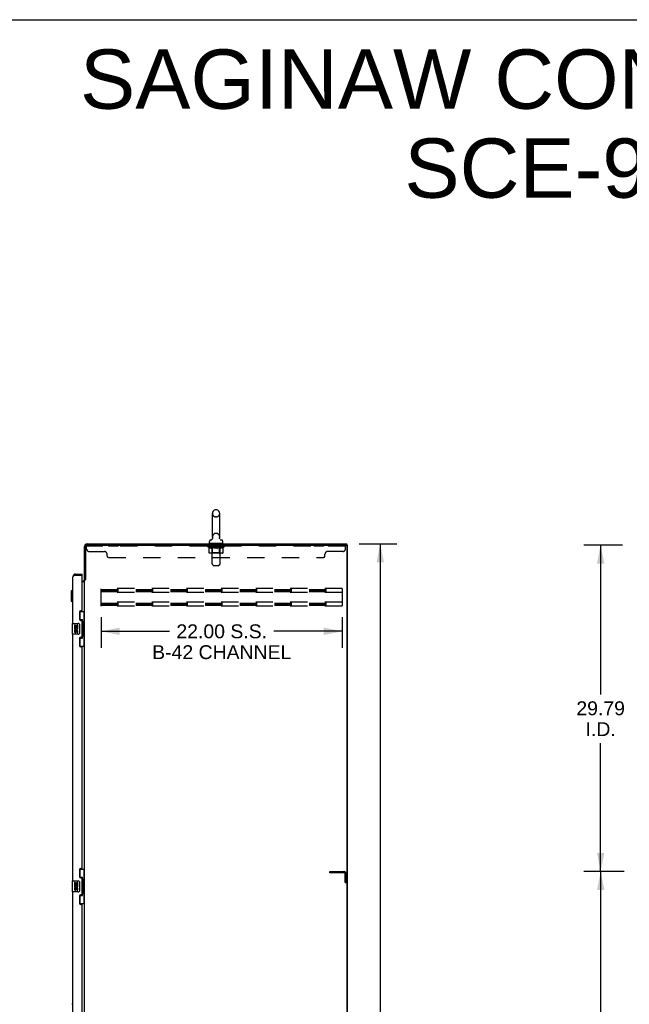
# Model space of a CAD drawing. Header units: inches. Extents: x 0 to 287, y 0 to 186.
# Tile 21 of 22: x 142 to 198, y 96 to 186. Entities that reach past the tile are written whole.
import ezdxf

# ---------------------------------------------------------------- set-up
doc = ezdxf.new("R2010")
doc.units = ezdxf.units.IN
doc.header["$LTSCALE"] = 15.81
doc.header["$MEASUREMENT"] = 0
doc.linetypes.add('HIDDEN', pattern=[0.2, 0.1, -0.1])
doc.layers.get('0').update_dxf_attribs({"linetype": 'CONTINUOUS'})
for name, color, linetype in [('02___PRT_ALL_AXES', 7, 'CONTINUOUS'), ('DEFAULT_2', 8, 'HIDDEN'), ('DIMENSIONS', 7, 'CONTINUOUS')]:
    doc.layers.add(name, color=color, linetype=linetype)
doc.styles.get("Standard").update_dxf_attribs({"font": 'arial.ttf'})
doc.dimstyles.new('DIMSTYLE_1', dxfattribs={"dimtxt": 1.268182, "dimasz": 1.690909, "dimexe": 0.09, "dimexo": 0.07, "dimgap": 0.0375, "dimtad": 0, "dimtih": 1, "dimtoh": 1, "dimzin": 4, "dimdsep": 46, "dimtxsty": 'Standard', "dimblk": '_FILLED', "dimblk1": '_FILLED', "dimblk2": '_FILLED', "dimcen": 0.09, "dimazin": 1, "dimtfac": 1, "dimtdec": 3, "dimtofl": 0, "dimtmove": 0, "dimatfit": 3, "dimldrblk": '_FILLED', "dimfxl": 1, "dimtolj": 1, "dimtzin": 4, "dimarcsym": 0})

# ---------------------------------------------------------------- blocks, each defined once
blk = doc.blocks.new('_FILLED')
at = {"color": 0, "linetype": 'ByBlock'}
blk.add_solid([(0, 0), (-1, 0.2), (-1, -0.2)], dxfattribs=at)
blk = doc.blocks.new('*D2')
at = {"layer": 'DIMENSIONS', "color": 2, "linetype": 'Continuous'}
for p, q in [((173.449, 138.178), (176.883, 138.178)), ((175.361, 138.178), (175.361, 94.446)), ((175.361, 48.178), (175.361, 91.91)), ((173.449, 48.178), (176.883, 48.178))]:
    blk.add_line(p, q, dxfattribs=at)
at = {"layer": 'DIMENSIONS', "color": 2, "linetype": 'Continuous', "xscale": 1.6909090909, "yscale": 1.6909090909, "zscale": 1.6909090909}
for p, rotation in [((175.361, 138.178), 90), ((175.361, 48.178), 270)]:
    blk.add_blockref('_FILLED', p, dxfattribs=dict(at, rotation=rotation))
at = {"layer": 'DIMENSIONS', "color": 2, "linetype": 'Continuous', "insert": (175.361, 93.812), "char_height": 1.2682, "width": 4.43156, "attachment_point": 2, "line_spacing_factor": 0.9}
blk.add_mtext('90.00', dxfattribs=at)
blk = doc.blocks.new('*D3')
at = {"layer": 'DIMENSIONS', "color": 2, "linetype": 'Continuous'}
for p, q in [((149.901, 131.487), (149.901, 128.679)), ((171.901, 131.487), (171.901, 128.679)), ((149.901, 130.2), (156.137, 130.2)), ((171.901, 130.2), (165.665, 130.2))]:
    blk.add_line(p, q, dxfattribs=at)
at = {"layer": 'DIMENSIONS', "color": 2, "linetype": 'Continuous', "xscale": 1.6909090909, "yscale": 1.6909090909, "zscale": 1.6909090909, "rotation": 180}
blk.add_blockref('_FILLED', (149.901, 130.2), dxfattribs=at)
at = {"layer": 'DIMENSIONS', "color": 2, "linetype": 'Continuous', "xscale": 1.6909090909, "yscale": 1.6909090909, "zscale": 1.6909090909}
blk.add_blockref('_FILLED', (171.901, 130.2), dxfattribs=at)
at = {"layer": 'DIMENSIONS', "color": 2, "linetype": 'Continuous', "insert": (160.901, 130.834), "char_height": 1.26818, "width": 12.68182, "attachment_point": 2, "line_spacing_factor": 0.9}
blk.add_mtext('22.00 S.S.\\PB-42 CHANNEL', dxfattribs=at)
blk = doc.blocks.new('*D18')
at = {"layer": 'DIMENSIONS', "color": 2, "linetype": 'Continuous'}
for p, q in [((197.611, 108.282), (193.948, 108.282)), ((195.47, 108.282), (195.47, 94.55)), ((195.47, 78.282), (195.47, 92.014)), ((197.611, 78.282), (193.948, 78.282))]:
    blk.add_line(p, q, dxfattribs=at)
at = {"layer": 'DIMENSIONS', "color": 2, "linetype": 'Continuous', "xscale": 1.6909090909, "yscale": 1.6909090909, "zscale": 1.6909090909}
for p, rotation in [((195.47, 108.282), 90), ((195.47, 78.282), 270)]:
    blk.add_blockref('_FILLED', p, dxfattribs=dict(at, rotation=rotation))
at = {"layer": 'DIMENSIONS', "color": 2, "linetype": 'Continuous', "insert": (195.47, 93.916), "char_height": 1.2682, "width": 4.43156, "attachment_point": 2, "line_spacing_factor": 0.9}
blk.add_mtext('30.00', dxfattribs=at)
blk = doc.blocks.new('*D22')
at = {"color": 2, "linetype": 'Continuous'}
for p, q in [((197.465, 138.074), (193.948, 138.074)), ((195.47, 138.074), (195.47, 124.446)), ((195.47, 108.282), (195.47, 120.008)), ((197.611, 108.282), (193.948, 108.282))]:
    blk.add_line(p, q, dxfattribs=at)
at = {"color": 2, "linetype": 'Continuous', "xscale": 1.6909090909, "yscale": 1.6909090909, "zscale": 1.6909090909}
for p, rotation in [((195.47, 138.074), 90), ((195.47, 108.282), 270)]:
    blk.add_blockref('_FILLED', p, dxfattribs=dict(at, rotation=rotation))
at = {"color": 2, "linetype": 'Continuous', "insert": (195.47, 123.812), "char_height": 1.2682, "width": 4.43156, "attachment_point": 2, "line_spacing_factor": 0.9}
blk.add_mtext('29.79\\PI.D.', dxfattribs=at)

msp = doc.modelspace()

# ---------------------------------------------------------------- linework, layer by layer
at = {"color": 7, "linetype": 'Continuous'}
for p, q in [((0, 186), (287.455, 186)), ((160.418, 141.29), (160.342, 141.29)), ((160.046, 138.8), (160.046, 140.96)), ((160.714, 138.8), (160.714, 140.96)), ((159.77, 138.228), (159.77, 138.384)), ((159.989, 138.578), (159.984, 138.574)), ((160.705, 138.708), (160.705, 138.713)), ((160.706, 138.696), (160.705, 138.702)), ((160.707, 138.684), (160.706, 138.69)), ((160.709, 138.673), (160.708, 138.678)), ((160.713, 138.656), (160.712, 138.661)), ((160.715, 138.65), (160.713, 138.656)), ((160.717, 138.645), (160.715, 138.65)), ((160.99, 138.228), (160.99, 138.384)), ((159.785, 138.208), (159.785, 138.178)), ((160.975, 138.208), (159.785, 138.208)), ((160.975, 138.208), (160.975, 138.178)), ((172.38, 138.074), (172.266, 138.074)), ((172.328, 138.074), (172.328, 138.178)), ((172.38, 48.282), (172.38, 138.074)), ((147.569, 135.428), (147.569, 135.324)), ((148.176, 135.324), (148.156, 135.324)), ((148.176, 135.324), (148.176, 135.428)), ((148.484, 134.938), (148.38, 134.938)), ((147.165, 133.861), (147.283, 133.979)), ((147.165, 133.861), (147.165, 132.995)), ((147.283, 133.979), (147.283, 132.877)), ((147.283, 133.979), (147.322, 133.979)), ((147.165, 132.995), (147.283, 132.877)), ((147.283, 132.877), (147.322, 132.877)), ((147.94, 132.003), (148.38, 132.003)), ((147.976, 131.223), (147.976, 132.003)), ((147.976, 131.268), (148.203, 131.268)), ((148.203, 129.588), (148.203, 131.268)), ((148.341, 130.978), (148.341, 132.003)), ((147.262, 130.913), (147.262, 129.943)), ((147.277, 130.928), (147.817, 130.928)), ((147.917, 130.828), (147.917, 130.028)), ((148.24, 131.029), (148.24, 131.009)), ((148.24, 130.978), (148.24, 129.878)), ((148.363, 130.978), (148.24, 130.978)), ((148.363, 129.878), (148.363, 130.978)), ((147.817, 129.928), (147.277, 129.928)), ((147.976, 128.853), (147.976, 129.633)), ((147.976, 129.588), (148.203, 129.588)), ((148.363, 129.878), (148.24, 129.878)), ((148.24, 129.848), (148.24, 129.828)), ((148.341, 128.853), (148.341, 129.878)), ((147.94, 128.853), (148.38, 128.853)), ((147.94, 108.503), (148.38, 108.503)), ((147.976, 107.723), (147.976, 108.503)), ((148.341, 107.478), (148.341, 108.503)), ((147.262, 107.413), (147.262, 106.443)), ((147.277, 107.428), (147.817, 107.428)), ((147.917, 107.328), (147.917, 106.528)), ((147.976, 107.768), (148.203, 107.768)), ((148.203, 106.088), (148.203, 107.768)), ((148.24, 107.529), (148.24, 107.509)), ((148.24, 107.478), (148.24, 106.378)), ((148.363, 107.478), (148.24, 107.478)), ((148.363, 106.378), (148.363, 107.478)), ((147.817, 106.428), (147.277, 106.428)), ((147.976, 105.353), (147.976, 106.133)), ((147.976, 106.088), (148.203, 106.088)), ((148.363, 106.378), (148.24, 106.378)), ((148.24, 106.348), (148.24, 106.328)), ((148.341, 105.353), (148.341, 106.378)), ((147.94, 105.353), (148.38, 105.353)), ((147.322, 96.182), (147.26, 96.182))]:
    msp.add_line(p, q, dxfattribs=at)
at = {"color": 3, "linetype": 'Continuous'}
for p, q in [((148.38, 134.925), (148.38, 137.932)), ((148.484, 137.931), (148.484, 134.926)), ((148.627, 138.178), (172.328, 138.178)), ((148.627, 138.074), (172.266, 138.074)), ((172.328, 138.012), (172.328, 48.345)), ((147.322, 130.928), (147.322, 135.182)), ((147.474, 135.289), (147.463, 135.284)), ((147.486, 135.293), (147.474, 135.289)), ((147.499, 135.298), (147.486, 135.293)), ((147.511, 135.303), (147.499, 135.298)), ((147.53, 135.31), (147.511, 135.303)), ((147.569, 135.324), (147.53, 135.31)), ((147.569, 135.428), (148.176, 135.428)), ((147.569, 135.324), (148.156, 135.324)), ((148.176, 132.136), (148.176, 135.304)), ((148.176, 134.782), (148.238, 134.782)), ((148.38, 55.471), (148.38, 134.886)), ((148.38, 134.886), (148.455, 134.886)), ((148.176, 134.73), (148.34, 134.73)), ((148.116, 132.076), (148.056, 132.076)), ((147.926, 131.946), (147.926, 131.326)), ((148.056, 131.196), (148.116, 131.196)), ((148.176, 129.721), (148.176, 131.136)), ((147.322, 107.428), (147.322, 129.928)), ((147.926, 129.531), (147.926, 128.911)), ((148.116, 129.661), (148.056, 129.661)), ((148.056, 128.781), (148.116, 128.781)), ((148.176, 108.636), (148.176, 128.721)), ((147.926, 108.446), (147.926, 107.826)), ((148.116, 108.576), (148.056, 108.576)), ((148.056, 107.696), (148.116, 107.696)), ((148.176, 106.221), (148.176, 107.636)), ((147.322, 83.928), (147.322, 106.428)), ((147.926, 106.031), (147.926, 105.411)), ((148.116, 106.161), (148.056, 106.161)), ((148.056, 105.281), (148.116, 105.281)), ((148.176, 85.136), (148.176, 105.221))]:
    msp.add_line(p, q, dxfattribs=at)
at = {"color": 7, "linetype": 'Continuous'}
for points in [[(160.052, 138.736), (160.053, 138.731), (160.054, 138.725), (160.055, 138.719), (160.055, 138.713), (160.055, 138.708), (160.055, 138.702), (160.055, 138.696), (160.054, 138.69), (160.054, 138.684), (160.053, 138.679), (160.052, 138.673), (160.05, 138.667), (160.049, 138.662), (160.047, 138.656), (160.045, 138.651), (160.043, 138.645), (160.041, 138.64), (160.038, 138.635), (160.035, 138.629), (160.032, 138.624), (160.029, 138.619), (160.026, 138.615), (160.023, 138.61), (160.019, 138.605), (160.015, 138.601), (160.011, 138.597), (160.007, 138.593), (160.003, 138.589), (159.998, 138.585), (159.994, 138.581), (159.989, 138.578)], [(160.712, 138.661), (160.71, 138.667), (160.709, 138.673), (160.708, 138.678), (160.707, 138.684), (160.706, 138.69), (160.706, 138.696), (160.705, 138.702), (160.705, 138.708), (160.705, 138.713), (160.706, 138.719), (160.706, 138.725), (160.707, 138.731), (160.708, 138.736)], [(160.706, 138.719), (160.706, 138.725), (160.707, 138.731), (160.708, 138.736)], [(148.167, 131.167), (148.17, 131.171), (148.175, 131.179), (148.18, 131.187), (148.184, 131.194), (148.188, 131.201), (148.191, 131.208), (148.194, 131.214), (148.197, 131.219), (148.199, 131.224), (148.2, 131.229), (148.202, 131.233), (148.203, 131.237), (148.203, 131.241), (148.203, 131.245)], [(147.91, 130.864), (147.912, 130.859), (147.914, 130.853), (147.915, 130.847), (147.916, 130.841), (147.917, 130.835), (147.917, 130.828)], [(147.917, 130.028), (147.917, 130.022), (147.916, 130.016), (147.915, 130.01), (147.914, 130.004), (147.912, 129.998), (147.91, 129.992)], [(148.203, 129.612), (148.203, 129.615), (148.203, 129.619), (148.202, 129.623), (148.2, 129.627), (148.199, 129.632), (148.197, 129.637), (148.194, 129.643), (148.191, 129.649), (148.188, 129.655), (148.184, 129.662), (148.18, 129.669), (148.175, 129.677), (148.17, 129.686), (148.167, 129.689)], [(147.91, 107.364), (147.912, 107.359), (147.914, 107.353), (147.915, 107.347), (147.916, 107.341), (147.917, 107.335), (147.917, 107.328)], [(148.167, 107.667), (148.17, 107.671), (148.175, 107.679), (148.18, 107.687), (148.184, 107.694), (148.188, 107.701), (148.191, 107.708), (148.194, 107.714), (148.197, 107.719), (148.199, 107.724), (148.2, 107.729), (148.202, 107.733), (148.203, 107.737), (148.203, 107.741), (148.203, 107.745)], [(147.917, 106.528), (147.917, 106.522), (147.916, 106.516), (147.915, 106.51), (147.914, 106.504), (147.912, 106.498), (147.91, 106.492)], [(148.203, 106.112), (148.203, 106.115), (148.203, 106.119), (148.202, 106.123), (148.2, 106.127), (148.199, 106.132), (148.197, 106.137), (148.194, 106.143), (148.191, 106.149), (148.188, 106.155), (148.184, 106.162), (148.18, 106.169), (148.175, 106.177), (148.17, 106.186), (148.167, 106.189)]]:
    msp.add_lwpolyline(points, dxfattribs=at)
at = {"color": 3, "linetype": 'Continuous'}
for points in [[(147.463, 135.284), (147.457, 135.282), (147.451, 135.279), (147.445, 135.277), (147.44, 135.274), (147.434, 135.272), (147.429, 135.27), (147.424, 135.267), (147.419, 135.265), (147.414, 135.263), (147.409, 135.26), (147.404, 135.258), (147.399, 135.255), (147.394, 135.253), (147.39, 135.251), (147.386, 135.248), (147.381, 135.246), (147.377, 135.244), (147.373, 135.241), (147.369, 135.239), (147.366, 135.236), (147.362, 135.234), (147.359, 135.232), (147.355, 135.229), (147.352, 135.227), (147.349, 135.225), (147.346, 135.222), (147.344, 135.22), (147.341, 135.217), (147.339, 135.215), (147.336, 135.213), (147.334, 135.21), (147.332, 135.208), (147.331, 135.206), (147.329, 135.203), (147.328, 135.201), (147.326, 135.198), (147.325, 135.196), (147.324, 135.194), (147.324, 135.191), (147.323, 135.189), (147.323, 135.187), (147.322, 135.184), (147.322, 135.182)], [(148.34, 134.73), (148.34, 134.732), (148.34, 134.735), (148.341, 134.737), (148.341, 134.738), (148.342, 134.74), (148.343, 134.742), (148.345, 134.744), (148.347, 134.745), (148.349, 134.747), (148.351, 134.748), (148.353, 134.75), (148.355, 134.751), (148.357, 134.752), (148.36, 134.754)], [(148.36, 134.754), (148.365, 134.756), (148.367, 134.757), (148.37, 134.759), (148.372, 134.76), (148.374, 134.762), (148.376, 134.763), (148.378, 134.765), (148.379, 134.766), (148.38, 134.768), (148.38, 134.769), (148.38, 134.771)], [(148.455, 134.886), (148.457, 134.887), (148.459, 134.889), (148.46, 134.89), (148.462, 134.892), (148.463, 134.893), (148.465, 134.895), (148.466, 134.896), (148.467, 134.898), (148.468, 134.899), (148.468, 134.9), (148.469, 134.902), (148.47, 134.903), (148.471, 134.904)], [(148.471, 134.904), (148.473, 134.909), (148.474, 134.91), (148.475, 134.912), (148.476, 134.913), (148.477, 134.915), (148.478, 134.917), (148.479, 134.919), (148.48, 134.92), (148.481, 134.922), (148.483, 134.924), (148.484, 134.926)]]:
    msp.add_lwpolyline(points, dxfattribs=at)
at = {"color": 7, "linetype": 'Continuous'}
for centre, radius, start, end in [((160.38, 140.96), 0.334, 102.42838, 180), ((160.342, 141.133), 0.157, 90, 102.42838), ((160.418, 141.133), 0.157, 77.57162, 90), ((160.38, 140.96), 0.334, 0, 77.57162), ((159.927, 138.384), 0.157, 101.64783, 180), ((159.844, 138.789), 0.257, 281.64783, 311.97165), ((160.38, 138.8), 0.334, 180, 191.06973), ((160.38, 138.8), 0.334, 348.93027, 360), ((160.917, 138.789), 0.257, 228.02808, 258.35217), ((160.833, 138.384), 0.157, 0, 78.35217), ((159.79, 138.228), 0.02, 180, 263.07693), ((160.97, 138.228), 0.02, 276.92307, 360), ((147.569, 135.182), 0.142, 90, 131.36291), ((147.486, 135.038), 0.26, 87.39532, 90), ((147.277, 130.913), 0.015, 90, 180), ((147.817, 130.828), 0.1, 21.20502, 90), ((147.277, 129.943), 0.015, 180, 270), ((147.817, 130.028), 0.1, 270, 338.79459), ((147.277, 107.413), 0.015, 90, 180), ((147.817, 107.328), 0.1, 21.20502, 90), ((147.277, 106.443), 0.015, 180, 270), ((147.817, 106.528), 0.1, 270, 338.79459), ((147.26, 96.143), 0.0394, 90, 135)]:
    msp.add_arc(centre, radius, start, end, dxfattribs=at)
at = {"color": 3, "linetype": 'Continuous'}
for centre, radius, start, end in [((148.627, 137.932), 0.246, 90, 180), ((148.627, 137.931), 0.143, 90, 180), ((172.266, 138.012), 0.0625, 0, 90), ((147.569, 135.182), 0.246, 90, 180), ((148.156, 135.304), 0.02, 0, 90), ((148.238, 134.925), 0.142, 270, 360), ((148.056, 131.946), 0.13, 90, 180), ((148.116, 132.136), 0.06, 270, 360), ((148.056, 131.326), 0.13, 180, 270), ((148.116, 131.136), 0.06, 0, 90), ((148.056, 129.531), 0.13, 90, 180), ((148.116, 129.721), 0.06, 270, 360), ((148.056, 128.911), 0.13, 180, 270), ((148.116, 128.721), 0.06, 0, 90), ((148.056, 108.446), 0.13, 90, 180), ((148.056, 107.826), 0.13, 180, 270), ((148.116, 108.636), 0.06, 270, 360), ((148.116, 107.636), 0.06, 0, 90), ((148.056, 106.031), 0.13, 90, 180), ((148.116, 106.221), 0.06, 270, 360), ((148.056, 105.411), 0.13, 180, 270), ((148.116, 105.221), 0.06, 0, 90)]:
    msp.add_arc(centre, radius, start, end, dxfattribs=at)
at = {"color": 7, "linetype": 'Continuous'}
for centre, start_param, end_param in [((148.136, 131.019), -1.51401, -0.699287), ((148.136, 131.019), -2.442306, -1.627583), ((148.136, 129.838), -1.51401, -0.699287), ((148.136, 129.838), -2.442306, -1.627583), ((148.136, 107.519), -1.51401, -0.699287), ((148.136, 107.519), -2.442306, -1.627583), ((148.136, 106.338), -1.51401, -0.699287), ((148.136, 106.338), -2.442306, -1.627583)]:
    msp.add_ellipse(centre, major_axis=(0, 0.18), ratio=0.579493, start_param=start_param, end_param=end_param, dxfattribs=at)
at = {"layer": '02___PRT_ALL_AXES', "color": 8, "linetype": 'HIDDEN'}
for p, q in [((150.568, 138.074), (150.568, 137.97)), ((151.443, 138.074), (150.568, 138.074)), ((151.443, 137.97), (150.568, 137.97)), ((151.443, 138.074), (151.443, 137.97)), ((159.943, 137.97), (159.943, 138.074)), ((160.818, 138.074), (159.943, 138.074)), ((160.818, 137.97), (159.943, 137.97)), ((160.818, 137.97), (160.818, 138.074)), ((169.318, 138.074), (169.318, 137.97)), ((170.193, 138.074), (169.318, 138.074)), ((170.193, 137.97), (169.318, 137.97)), ((170.193, 138.074), (170.193, 137.97))]:
    msp.add_line(p, q, dxfattribs=at)
at = {"layer": '02___PRT_ALL_AXES', "color": 7, "linetype": 'Continuous'}
for p, q in [((147.465, 130.774), (147.465, 130.544)), ((147.528, 130.774), (147.465, 130.774)), ((147.465, 130.544), (147.727, 130.544)), ((147.465, 130.313), (147.465, 130.177)), ((147.528, 130.313), (147.465, 130.313)), ((147.536, 130.508), (147.478, 130.533)), ((147.528, 130.607), (147.528, 130.774)), ((147.591, 130.607), (147.528, 130.607)), ((147.528, 130.177), (147.528, 130.313)), ((147.591, 130.743), (147.591, 130.607)), ((147.652, 130.743), (147.591, 130.743)), ((147.652, 130.607), (147.652, 130.743)), ((147.717, 130.607), (147.652, 130.607)), ((147.727, 130.544), (147.7, 130.525)), ((147.717, 130.774), (147.717, 130.607)), ((147.78, 130.774), (147.717, 130.774)), ((147.761, 130.544), (147.78, 130.544)), ((147.78, 130.544), (147.78, 130.774)), ((147.591, 130.219), (147.591, 130.177)), ((147.652, 130.156), (147.652, 130.225)), ((147.717, 130.219), (147.717, 130.082)), ((147.717, 130.082), (147.78, 130.082)), ((147.78, 130.082), (147.78, 130.219)), ((147.465, 107.274), (147.465, 107.044)), ((147.528, 107.274), (147.465, 107.274)), ((147.465, 107.044), (147.727, 107.044)), ((147.536, 107.008), (147.478, 107.033)), ((147.528, 107.107), (147.528, 107.274)), ((147.591, 107.107), (147.528, 107.107)), ((147.591, 107.243), (147.591, 107.107)), ((147.652, 107.243), (147.591, 107.243)), ((147.652, 107.107), (147.652, 107.243)), ((147.717, 107.107), (147.652, 107.107)), ((147.727, 107.044), (147.7, 107.025)), ((147.717, 107.274), (147.717, 107.107)), ((147.78, 107.274), (147.717, 107.274)), ((147.761, 107.044), (147.78, 107.044)), ((147.78, 107.044), (147.78, 107.274)), ((147.465, 106.813), (147.465, 106.677)), ((147.528, 106.813), (147.465, 106.813)), ((147.528, 106.677), (147.528, 106.813)), ((147.591, 106.719), (147.591, 106.677)), ((147.652, 106.656), (147.652, 106.725)), ((147.717, 106.719), (147.717, 106.582)), ((147.717, 106.582), (147.78, 106.582)), ((147.78, 106.582), (147.78, 106.719))]:
    msp.add_line(p, q, dxfattribs=at)
for centre, radius, start, end in [((147.622, 130.47), 0.157, 156.59665, 341.87913), ((147.622, 130.47), 0.0943, 156.59665, 35.11217), ((147.685, 130.219), 0.0943, 0, 180), ((147.622, 130.47), 0.157, 25.73705, 27.8532), ((147.626, 130.47), 0.154, 341.41988, 26.19629), ((147.559, 130.177), 0.0943, 180, 248.67039), ((147.559, 130.177), 0.0943, 248.69989, 347.43379), ((147.56, 130.177), 0.0314, 180, 0.04847), ((147.686, 130.214), 0.0362, 83.42855, 161.76278), ((147.685, 130.219), 0.0314, 0, 81.22946), ((147.622, 106.97), 0.157, 156.59665, 341.87913), ((147.622, 106.97), 0.0943, 156.59665, 35.11217), ((147.622, 106.97), 0.157, 25.73705, 27.8532), ((147.626, 106.97), 0.154, 341.41988, 26.19629), ((147.559, 106.677), 0.0943, 180, 248.67039), ((147.559, 106.677), 0.0943, 248.69989, 347.43379), ((147.56, 106.677), 0.0314, 180, 0.04847), ((147.685, 106.719), 0.0943, 0, 180), ((147.686, 106.714), 0.0362, 83.42855, 161.76278), ((147.685, 106.719), 0.0314, 0, 81.22946)]:
    msp.add_arc(centre, radius, start, end, dxfattribs=at)
at = {"layer": 'DEFAULT_2', "color": 8, "linetype": 'HIDDEN'}
for p, q in [((160.418, 140.63), (160.342, 140.63)), ((160.418, 139.13), (160.342, 139.13)), ((148.568, 137.729), (148.568, 138.074)), ((148.627, 138.074), (148.568, 138.074)), ((172.193, 137.97), (148.568, 137.97)), ((148.818, 137.479), (150.193, 137.479)), ((159.637, 137.916), (159.637, 137.963)), ((159.637, 137.962), (159.993, 137.962)), ((159.745, 137.84), (159.637, 137.916)), ((161.124, 137.916), (159.637, 137.916)), ((159.638, 137.962), (159.638, 137.968)), ((159.778, 137.966), (159.638, 137.968)), ((159.648, 137.963), (159.648, 137.97)), ((159.659, 137.959), (159.659, 137.963)), ((159.659, 137.959), (161.102, 137.959)), ((159.669, 137.959), (159.669, 137.963)), ((159.67, 137.959), (159.67, 137.963)), ((159.682, 137.963), (159.682, 137.97)), ((159.701, 137.959), (159.701, 137.963)), ((159.703, 137.959), (159.703, 137.963)), ((159.736, 137.963), (159.736, 137.97)), ((159.745, 137.36), (159.745, 137.84)), ((159.745, 137.84), (159.765, 137.827)), ((159.754, 137.959), (159.754, 137.963)), ((159.757, 137.959), (159.757, 137.963)), ((159.784, 137.815), (159.764, 137.827)), ((159.778, 137.962), (159.778, 137.966)), ((159.804, 137.805), (159.784, 137.815)), ((159.823, 137.797), (159.803, 137.805)), ((159.811, 137.963), (159.811, 137.97)), ((159.812, 137.959), (159.812, 137.962)), ((159.813, 137.959), (159.813, 137.962)), ((159.816, 137.959), (159.816, 137.962)), ((159.842, 137.79), (159.822, 137.797)), ((159.825, 137.959), (159.825, 137.963)), ((159.826, 137.959), (159.826, 137.962)), ((159.83, 137.959), (159.83, 137.963)), ((159.833, 137.959), (159.833, 137.963)), ((159.837, 137.959), (159.837, 137.962)), ((159.861, 137.785), (159.842, 137.79)), ((159.856, 137.959), (159.856, 137.962)), ((159.946, 137.785), (159.861, 137.785)), ((159.874, 137.959), (159.874, 137.962)), ((159.876, 137.959), (159.876, 137.965)), ((159.902, 137.963), (159.902, 137.97)), ((159.902, 137.959), (159.902, 137.962)), ((159.914, 137.959), (159.914, 137.963)), ((159.919, 137.959), (159.919, 137.963)), ((159.927, 137.959), (159.927, 137.962)), ((159.943, 137.959), (159.943, 137.967)), ((159.946, 137.785), (159.965, 137.79)), ((159.963, 137.959), (159.963, 137.962)), ((159.985, 137.797), (159.965, 137.79)), ((159.966, 137.959), (159.966, 137.962)), ((160.004, 137.805), (159.984, 137.797)), ((159.993, 137.959), (159.993, 137.962)), ((160.023, 137.815), (160.003, 137.805)), ((160.005, 138.208), (160.005, 138.178)), ((160.072, 137.962), (160.006, 137.962)), ((160.008, 137.963), (160.008, 137.97)), ((160.014, 137.364), (160.014, 137.912)), ((160.015, 136.363), (160.015, 138.178)), ((160.017, 137.959), (160.017, 137.963)), ((160.022, 137.959), (160.022, 137.963)), ((160.043, 137.827), (160.023, 137.815)), ((160.029, 137.959), (160.029, 137.968)), ((160.037, 137.959), (160.037, 137.962)), ((160.062, 137.84), (160.042, 137.827)), ((160.048, 137.959), (160.048, 137.962)), ((160.062, 137.36), (160.062, 137.84)), ((160.062, 137.84), (160.103, 137.827)), ((160.072, 137.959), (160.072, 137.962)), ((160.159, 137.962), (160.097, 137.962)), ((160.142, 137.815), (160.102, 137.827)), ((160.121, 137.959), (160.121, 137.962)), ((160.126, 137.963), (160.126, 137.97)), ((160.13, 137.959), (160.13, 137.963)), ((160.133, 137.959), (160.133, 137.969)), ((160.137, 137.959), (160.137, 137.963)), ((160.181, 137.805), (160.141, 137.815)), ((160.146, 137.959), (160.146, 137.963)), ((160.159, 137.959), (160.159, 137.962)), ((160.219, 137.797), (160.18, 137.805)), ((160.254, 137.962), (160.196, 137.962)), ((160.212, 137.959), (160.212, 137.962)), ((160.257, 137.79), (160.218, 137.797)), ((160.245, 137.962), (160.38, 137.97)), ((160.251, 137.963), (160.251, 137.97)), ((160.252, 137.97), (160.251, 137.97)), ((160.252, 137.963), (160.252, 137.97)), ((160.252, 137.959), (160.252, 137.963)), ((160.254, 137.959), (160.254, 137.962)), ((160.295, 137.785), (160.256, 137.79)), ((160.257, 137.959), (160.257, 137.963)), ((160.258, 137.959), (160.258, 137.963)), ((160.466, 137.785), (160.295, 137.785)), ((160.352, 137.962), (160.301, 137.962)), ((160.309, 137.959), (160.309, 137.962)), ((160.352, 137.959), (160.352, 137.962)), ((160.377, 137.963), (160.377, 137.963)), ((160.377, 137.959), (160.377, 137.963)), ((160.377, 137.959), (160.377, 137.963)), ((160.38, 137.963), (160.38, 137.97)), ((160.38, 137.97), (160.515, 137.962)), ((160.383, 137.959), (160.383, 137.963)), ((160.383, 137.963), (160.384, 137.963)), ((160.384, 137.959), (160.384, 137.963)), ((160.408, 137.959), (160.408, 137.962)), ((160.408, 137.962), (160.459, 137.962)), ((160.451, 137.959), (160.451, 137.962)), ((160.466, 137.785), (160.504, 137.79)), ((160.502, 137.959), (160.502, 137.963)), ((160.504, 137.959), (160.504, 137.963)), ((160.542, 137.797), (160.504, 137.79)), ((160.507, 137.959), (160.507, 137.962)), ((160.507, 137.962), (160.564, 137.962)), ((160.509, 137.963), (160.509, 137.97)), ((160.509, 137.963), (160.509, 137.97)), ((160.509, 137.97), (160.509, 137.97)), ((160.509, 137.959), (160.509, 137.963)), ((160.581, 137.805), (160.542, 137.797)), ((160.548, 137.959), (160.548, 137.962)), ((160.619, 137.815), (160.58, 137.805)), ((160.601, 137.959), (160.601, 137.962)), ((160.601, 137.962), (160.664, 137.962)), ((160.615, 137.959), (160.615, 137.963)), ((160.658, 137.827), (160.619, 137.815)), ((160.624, 137.959), (160.624, 137.963)), ((160.627, 137.959), (160.627, 137.969)), ((160.63, 137.959), (160.63, 137.963)), ((160.635, 137.963), (160.635, 137.97)), ((160.64, 137.959), (160.64, 137.962)), ((160.698, 137.84), (160.658, 137.827)), ((160.689, 137.959), (160.689, 137.962)), ((160.689, 137.962), (160.754, 137.962)), ((160.698, 137.36), (160.698, 137.84)), ((160.698, 137.84), (160.718, 137.827)), ((160.713, 137.959), (160.713, 137.962)), ((160.738, 137.815), (160.718, 137.827)), ((160.724, 137.959), (160.724, 137.962)), ((160.732, 137.959), (160.732, 137.968)), ((160.757, 137.805), (160.737, 137.815)), ((160.738, 137.959), (160.738, 137.963)), ((160.744, 137.959), (160.744, 137.963)), ((160.745, 136.363), (160.745, 138.178)), ((160.746, 137.364), (160.746, 137.912)), ((160.752, 137.963), (160.752, 137.97)), ((160.755, 138.208), (160.755, 138.178)), ((160.776, 137.797), (160.757, 137.805)), ((160.767, 137.959), (160.767, 137.962)), ((160.767, 137.962), (160.996, 137.962)), ((160.795, 137.79), (160.776, 137.797)), ((160.795, 137.959), (160.795, 137.962)), ((160.814, 137.785), (160.795, 137.79)), ((160.797, 137.959), (160.797, 137.962)), ((160.9, 137.785), (160.814, 137.785)), ((160.818, 137.959), (160.818, 137.967)), ((160.834, 137.959), (160.834, 137.962)), ((160.842, 137.959), (160.842, 137.963)), ((160.847, 137.959), (160.847, 137.963)), ((160.858, 137.963), (160.858, 137.97)), ((160.858, 137.959), (160.858, 137.962)), ((160.884, 137.959), (160.884, 137.965)), ((160.886, 137.959), (160.886, 137.962)), ((160.9, 137.785), (160.919, 137.79)), ((160.905, 137.959), (160.905, 137.962)), ((160.938, 137.797), (160.919, 137.79)), ((160.924, 137.959), (160.924, 137.962)), ((160.928, 137.959), (160.928, 137.963)), ((160.931, 137.959), (160.931, 137.963)), ((160.935, 137.959), (160.935, 137.963)), ((160.935, 137.959), (160.935, 137.962)), ((160.957, 137.805), (160.938, 137.797)), ((160.945, 137.959), (160.945, 137.962)), ((160.948, 137.959), (160.948, 137.962)), ((160.948, 137.959), (160.948, 137.962)), ((160.95, 137.963), (160.95, 137.97)), ((160.976, 137.815), (160.957, 137.805)), ((160.996, 137.827), (160.976, 137.815)), ((161.016, 137.84), (160.996, 137.827)), ((161.004, 137.959), (161.004, 137.963)), ((161.007, 137.959), (161.007, 137.963)), ((161.016, 137.84), (161.124, 137.916)), ((161.016, 137.36), (161.016, 137.84)), ((161.024, 137.963), (161.024, 137.97)), ((161.057, 137.959), (161.057, 137.963)), ((161.059, 137.959), (161.059, 137.963)), ((161.079, 137.963), (161.079, 137.97)), ((161.09, 137.959), (161.09, 137.963)), ((161.091, 137.959), (161.091, 137.963)), ((161.102, 137.959), (161.102, 137.963)), ((161.112, 137.963), (161.112, 137.97)), ((161.124, 137.916), (161.124, 137.97)), ((171.943, 137.479), (170.568, 137.479)), ((172.193, 137.729), (172.193, 138.074)), ((150.443, 137.074), (150.443, 137.229)), ((150.568, 136.949), (170.193, 136.949)), ((160.966, 137.317), (159.795, 137.317)), ((160.014, 137.364), (159.968, 137.317)), ((160.746, 137.364), (160.014, 137.364)), ((160.673, 137.317), (160.676, 137.317)), ((160.682, 137.32), (160.685, 137.322)), ((160.685, 137.322), (160.688, 137.325)), ((160.746, 137.364), (160.793, 137.317)), ((170.318, 137.074), (170.318, 137.229)), ((160.116, 136.221), (160.045, 136.292)), ((160.187, 136.191), (160.574, 136.191)), ((160.645, 136.221), (160.716, 136.292)), ((149.901, 132.491), (149.901, 134.116)), ((171.901, 134.116), (149.901, 134.116)), ((149.901, 134.012), (171.901, 134.012)), ((149.901, 133.922), (171.901, 133.922)), ((171.901, 134.116), (171.901, 132.491)), ((149.901, 133.845), (171.901, 133.845)), ((171.901, 133.741), (149.901, 133.741)), ((171.901, 132.866), (149.901, 132.866)), ((149.901, 132.762), (171.901, 132.762)), ((149.901, 132.672), (171.901, 132.672)), ((149.901, 132.595), (171.901, 132.595)), ((171.901, 132.491), (149.901, 132.491)), ((170.776, 108.178), (170.776, 108.282)), ((170.776, 108.282), (172.03, 108.282)), ((172.03, 108.178), (170.776, 108.178)), ((172.172, 107.282), (172.172, 108.036)), ((172.276, 107.282), (172.276, 108.036)), ((172.172, 107.282), (172.276, 107.282))]:
    msp.add_line(p, q, dxfattribs=at)
for points in [[(159.795, 137.317), (159.789, 137.317), (159.783, 137.318), (159.777, 137.32), (159.771, 137.322), (159.766, 137.325), (159.761, 137.329), (159.756, 137.333), (159.752, 137.337), (159.749, 137.343), (159.747, 137.348), (159.745, 137.354), (159.745, 137.36)], [(160.087, 137.317), (160.084, 137.317), (160.081, 137.318), (160.079, 137.32), (160.076, 137.322), (160.073, 137.325), (160.07, 137.329), (160.068, 137.333), (160.066, 137.337), (160.065, 137.343), (160.063, 137.348), (160.063, 137.354), (160.062, 137.36)], [(160.676, 137.317), (160.679, 137.318), (160.682, 137.32)], [(160.688, 137.325), (160.69, 137.329), (160.692, 137.333), (160.694, 137.337), (160.696, 137.343)], [(160.69, 137.329), (160.692, 137.333), (160.694, 137.337)], [(160.696, 137.343), (160.697, 137.348), (160.698, 137.354), (160.698, 137.36)], [(160.697, 137.348), (160.698, 137.354), (160.698, 137.36)], [(160.966, 137.317), (160.972, 137.317), (160.978, 137.318), (160.984, 137.32), (160.989, 137.322), (160.995, 137.325), (161, 137.329), (161.004, 137.333), (161.008, 137.337), (161.011, 137.343), (161.014, 137.348), (161.015, 137.354), (161.016, 137.36)]]:
    msp.add_lwpolyline(points, dxfattribs=at)
for centre, radius, start, end in [((160.38, 140.96), 0.334, 180, 257.57162), ((160.342, 140.787), 0.157, 257.57162, 270), ((160.418, 140.787), 0.157, 270, 282.42838), ((160.38, 140.96), 0.334, 282.42838, 360), ((160.38, 138.8), 0.334, 102.42838, 180), ((160.342, 138.973), 0.157, 90, 102.42838), ((160.418, 138.973), 0.157, 77.57162, 90), ((160.38, 138.8), 0.334, 0, 77.57162), ((148.818, 137.729), 0.25, 180, 270), ((150.193, 137.229), 0.25, 0, 90), ((159.79, 138.228), 0.02, 263.07693, 270), ((159.968, 137.912), 0.0466, 0, 89.99999), ((159.985, 138.178), 0.03, 0, 90), ((160.775, 138.178), 0.03, 90, 180), ((160.793, 137.912), 0.0466, 90.00001, 180), ((160.97, 138.228), 0.02, 270, 276.92307), ((170.568, 137.229), 0.25, 90, 180), ((171.943, 137.729), 0.25, 270, 360), ((150.568, 137.074), 0.125, 180, 270), ((170.193, 137.074), 0.125, 270, 360), ((160.115, 136.363), 0.1, 180, 225), ((160.187, 136.291), 0.1, 225, 270), ((160.574, 136.291), 0.1, 270, 315), ((160.645, 136.363), 0.1, 315, 360), ((172.03, 108.036), 0.246, 0, 90), ((172.03, 108.036), 0.142, 0, 90)]:
    msp.add_arc(centre, radius, start, end, dxfattribs=at)
for centre, major_axis, ratio, start_param, end_param in [((160.38, 137.97), (0.743, 0.008), 0.059247, 9.249624, 9.431866), ((160.38, 137.97), (0.744, 0), 0.060167, -3.084065, -2.96706), ((159.585, 137.956), (0.232, 0.002), 0.059247, 0.251393, 1.295349), ((160.38, 137.97), (0.743, 0.015), 0.056515, 2.79136, 2.965893), ((159.665, 137.956), (0.232, -0.002), 0.059247, 0.601702, 1.645657), ((160.38, 137.97), (0.743, -0.008), 0.059247, -2.966439, -2.791906), ((159.585, 137.949), (0.232, 0.005), 0.056515, 1.199244, 1.294804), ((159.665, 137.949), (0.232, 0), 0.060167, 1.549477, 1.645036), ((159.614, 137.949), (0.232, 0.002), 0.059247, 1.16236, 1.374323), ((159.669, 137.951), (0.192, 0.002), 0.059247, 1.051627, 1.625044), ((159.646, 137.951), (0.192, 0.004), 0.056515, 0.876548, 1.449966), ((159.714, 137.951), (0.192, 0), 0.060167, 1.226781, 1.800198), ((159.581, 137.956), (0.232, 0.005), 0.056515, 0.076315, 1.120271), ((160.38, 137.97), (0.743, 0.022), 0.052059, 2.616423, 2.790956), ((159.739, 137.956), (0.232, -0.005), 0.056515, 0.77678, 1.820736), ((160.38, 137.97), (0.743, -0.015), 0.056515, -2.79136, -2.616827), ((159.581, 137.949), (0.232, 0.007), 0.052059, 1.024308, 1.119867), ((159.739, 137.949), (0.232, -0.002), 0.059247, 1.724631, 1.82019), ((159.645, 137.951), (0.192, 0.006), 0.052059, 0.701611, 1.275029), ((159.779, 137.951), (0.192, -0.002), 0.059247, 1.401935, 1.975352), ((160.38, 137.97), (0.743, 0.029), 0.046022, 2.441677, 2.61621), ((159.832, 137.956), (0.232, -0.007), 0.052059, 0.951717, 1.995673), ((159.601, 137.956), (0.232, 0.007), 0.052059, -0.098622, 0.945334), ((160.38, 137.97), (0.743, -0.022), 0.052059, -2.616423, -2.441891), ((159.601, 137.949), (0.232, 0.009), 0.046022, 0.849561, 0.945121), ((159.832, 137.949), (0.232, -0.005), 0.056515, 1.899709, 1.995269), ((159.667, 137.951), (0.192, 0.007), 0.046022, 0.526865, 1.100283), ((159.862, 137.951), (0.192, -0.004), 0.056515, 1.577013, 2.150431), ((159.614, 137.956), (0.232, 0), 0.060167, 0.426548, 0.780915), ((160.38, 137.97), (0.743, 0.034), 0.038593, 2.267147, 2.44168), ((159.941, 137.956), (0.232, -0.009), 0.046022, 1.126463, 2.170419), ((159.645, 137.956), (0.232, 0.009), 0.046022, -0.273368, 0.770588), ((160.38, 137.97), (0.743, -0.029), 0.046022, -2.441677, -2.267144), ((159.645, 137.949), (0.232, 0.011), 0.038593, 0.675031, 0.77059), ((159.941, 137.949), (0.232, -0.007), 0.052059, 2.074646, 2.170205), ((159.71, 137.951), (0.192, 0.009), 0.038593, 0.352335, 0.925752), ((159.961, 137.951), (0.192, -0.006), 0.052059, 1.75195, 2.325367), ((160.38, 137.97), (0.743, 0.039), 0.030002, 2.09283, 2.267363), ((160.064, 137.956), (0.232, -0.011), 0.038593, 1.300994, 2.344949), ((159.711, 137.956), (0.232, 0.011), 0.038593, -0.447899, 0.596057), ((160.38, 137.97), (0.743, -0.034), 0.038593, -2.267147, -2.092614), ((159.711, 137.949), (0.232, 0.012), 0.030002, 0.500714, 0.596274), ((160.064, 137.949), (0.232, -0.009), 0.046022, 2.249392, 2.344952), ((159.774, 137.951), (0.192, 0.01), 0.030002, 0.178018, 0.751436), ((160.073, 137.951), (0.192, -0.007), 0.046022, 1.926696, 2.500114), ((159.797, 137.956), (0.232, 0.012), 0.030002, -0.622215, 0.421741), ((160.38, 137.97), (0.743, 0.042), 0.020513, 1.918702, 2.093235), ((160.197, 137.956), (0.232, -0.012), 0.030002, 1.47531, 2.519266), ((160.38, 137.97), (0.743, -0.039), 0.030002, -2.09283, -1.918297), ((159.797, 137.949), (0.232, 0.013), 0.020513, 0.326586, 0.422146), ((160.197, 137.949), (0.232, -0.011), 0.038593, 2.423923, 2.519482), ((159.856, 137.951), (0.192, 0.011), 0.020513, 0.00389, 0.577307), ((160.194, 137.951), (0.192, -0.009), 0.038593, 2.101227, 2.674644), ((159.901, 137.956), (0.232, 0.013), 0.020513, -0.796343, 0.247613), ((160.38, 137.97), (0.743, 0.044), 0.010411, 1.744712, 1.919245), ((160.335, 137.956), (0.232, -0.013), 0.020513, 1.649438, 2.693394), ((160.38, 137.97), (0.743, -0.042), 0.020513, -1.918702, -1.744169), ((159.901, 137.949), (0.232, 0.014), 0.010411, 0.152596, 0.248156), ((160.335, 137.949), (0.232, -0.012), 0.030002, 2.598239, 2.693799), ((159.954, 137.951), (0.192, 0.011), 0.010411, 6.113086, 6.686503), ((160.32, 137.951), (0.192, -0.01), 0.030002, 2.275543, 2.848961), ((160.02, 137.956), (0.232, 0.014), 0.010411, -0.970333, -0.000837), ((160.474, 137.956), (0.232, -0.014), 0.010411, 1.823428, 2.867384), ((160.38, 137.97), (0.743, -0.044), 0.010411, -1.744712, -1.570179), ((160.474, 137.949), (0.232, -0.013), 0.020513, 2.772368, 2.867927), ((160.449, 137.951), (0.192, -0.011), 0.020513, 2.449671, 3.023089), ((160.286, 137.956), (0.232, 0.014), 0.010411, 0.274209, 1.318165), ((160.185, 137.951), (0.192, 0.011), 0.010411, -0.000452, 0.517932), ((160.15, 137.949), (0.232, 0.014), 0.010411, 0.099676, 0.195236), ((160.38, 137.97), (0.743, 0.044), 0.010411, -1.571413, -1.39688), ((160.611, 137.949), (0.232, -0.014), 0.010411, 2.946357, 3.041917), ((160.575, 137.951), (0.192, -0.011), 0.010411, 2.623661, 3.142044), ((160.426, 137.956), (0.232, 0.013), 0.020513, 0.448199, 1.492154), ((160.311, 137.951), (0.192, 0.011), 0.020513, 0.118504, 0.691921), ((160.286, 137.949), (0.232, 0.013), 0.020513, 0.273666, 0.369225), ((160.38, 137.97), (0.743, 0.042), 0.020513, -1.397424, -1.222891), ((160.741, 137.956), (0.232, -0.014), 0.010411, -3.140756, -2.17126), ((160.38, 137.97), (0.743, -0.044), 0.010411, 1.222347, 1.39688), ((160.564, 137.956), (0.232, 0.012), 0.030002, 0.622327, 1.666283), ((160.44, 137.951), (0.192, 0.01), 0.030002, 0.292632, 0.86605), ((160.807, 137.951), (0.192, -0.011), 0.010411, 2.738275, 3.311692), ((160.859, 137.956), (0.232, -0.013), 0.020513, 2.89398, 3.937936), ((160.426, 137.949), (0.232, 0.012), 0.030002, 0.447794, 0.543354), ((160.859, 137.949), (0.232, -0.014), 0.010411, 2.893437, 2.988996), ((160.696, 137.956), (0.232, 0.011), 0.038593, 0.796643, 1.840599), ((160.38, 137.97), (0.743, 0.039), 0.030002, -1.223295, -1.048762), ((160.38, 137.97), (0.743, -0.042), 0.020513, 1.048358, 1.222891), ((160.567, 137.951), (0.192, 0.009), 0.038593, 0.466948, 1.040366), ((160.905, 137.951), (0.192, -0.011), 0.020513, 2.564285, 3.137703), ((160.963, 137.956), (0.232, -0.012), 0.030002, 2.719852, 3.763807), ((160.819, 137.956), (0.232, 0.009), 0.046022, 0.971174, 2.01513), ((160.564, 137.949), (0.232, 0.011), 0.038593, 0.62211, 0.71767), ((160.963, 137.949), (0.232, -0.013), 0.020513, 2.719447, 2.815007), ((160.38, 137.97), (0.743, 0.034), 0.038593, -1.048979, -0.874446), ((160.38, 137.97), (0.743, -0.039), 0.030002, 0.874229, 1.048762), ((160.688, 137.951), (0.192, 0.007), 0.046022, 0.641479, 1.214897), ((160.929, 137.956), (0.232, 0.007), 0.052059, 1.14592, 2.189876), ((160.987, 137.951), (0.192, -0.01), 0.030002, 2.390157, 2.963574), ((161.05, 137.956), (0.232, -0.011), 0.038593, 2.545535, 3.589491), ((160.799, 137.951), (0.192, 0.006), 0.052059, 0.816225, 1.389643), ((160.696, 137.949), (0.232, 0.009), 0.046022, 0.796641, 0.892201), ((161.05, 137.949), (0.232, -0.012), 0.030002, 2.545319, 2.640878), ((161.022, 137.956), (0.232, 0.005), 0.056515, 1.320857, 2.364813), ((160.38, 137.97), (0.743, 0.029), 0.046022, -0.874448, -0.699915), ((160.38, 137.97), (0.743, -0.034), 0.038593, 0.699913, 0.874446), ((161.116, 137.956), (0.232, -0.009), 0.046022, 2.371005, 3.41496), ((161.05, 137.951), (0.192, -0.009), 0.038593, 2.21584, 2.789258), ((160.898, 137.951), (0.192, 0.004), 0.056515, 0.991162, 1.564579), ((161.095, 137.956), (0.232, 0.002), 0.059247, 1.495935, 2.539891), ((161.16, 137.956), (0.232, -0.007), 0.052059, 2.196258, 3.240214), ((161.094, 137.951), (0.192, -0.007), 0.046022, 2.04131, 2.614727), ((160.819, 137.949), (0.232, 0.007), 0.052059, 0.971387, 1.066947), ((161.116, 137.949), (0.232, -0.011), 0.038593, 2.371002, 2.466562), ((161.147, 137.956), (0.232, 0), 0.060167, 1.671089, 2.715045), ((161.18, 137.956), (0.232, -0.005), 0.056515, 2.021322, 3.065278), ((160.982, 137.951), (0.192, 0.002), 0.059247, 1.16624, 1.739658), ((160.38, 137.97), (0.743, 0.022), 0.052059, -0.699702, -0.525169), ((160.38, 137.97), (0.743, -0.029), 0.046022, 0.525382, 0.699915), ((161.175, 137.956), (0.232, -0.002), 0.059247, 1.846243, 2.890199), ((161.115, 137.951), (0.192, -0.006), 0.052059, 1.866564, 2.439981), ((161.047, 137.951), (0.192, 0), 0.060167, 1.341394, 1.914812), ((161.114, 137.951), (0.192, -0.004), 0.056515, 1.691627, 2.265045), ((161.091, 137.951), (0.192, -0.002), 0.059247, 1.516549, 2.089966), ((160.929, 137.949), (0.232, 0.005), 0.056515, 1.146324, 1.241883), ((161.16, 137.949), (0.232, -0.009), 0.046022, 2.196472, 2.292031), ((160.38, 137.97), (0.743, 0.015), 0.056515, -0.524765, -0.350233), ((160.38, 137.97), (0.743, -0.022), 0.052059, 0.350636, 0.525169), ((161.022, 137.949), (0.232, 0.002), 0.059247, 1.321402, 1.416962), ((161.18, 137.949), (0.232, -0.007), 0.052059, 2.021726, 2.117285), ((160.38, 137.97), (0.743, 0.008), 0.059247, -0.349687, -0.175154), ((160.38, 137.97), (0.743, -0.015), 0.056515, 0.1757, 0.350233), ((161.095, 137.949), (0.232, 0), 0.060167, 1.496556, 1.592116), ((161.175, 137.949), (0.232, -0.005), 0.056515, 1.846789, 1.942348), ((161.147, 137.949), (0.232, -0.002), 0.059247, 1.67171, 1.76727), ((160.38, 137.97), (0.744, 0), 0.060167, -0.174533, 0), ((160.38, 137.97), (0.743, -0.008), 0.059247, 0.000621, 0.175154)]:
    msp.add_ellipse(centre, major_axis=major_axis, ratio=ratio, start_param=start_param, end_param=end_param, dxfattribs=at)

# ---------------------------------------------------------------- texts
at = {"layer": 'DIMENSIONS', "color": 2, "linetype": 'Continuous', "insert": (216.422, 183.283), "char_height": 5.41091, "width": 136.66066, "attachment_point": 2, "line_spacing_factor": 0.9}
msp.add_mtext('SAGINAW CONTROL & ENGINEERING\\PSCE-90EL7224SSFSD', dxfattribs=at)

# ---------------------------------------------------------------- dimensions: what is measured, and where the dimension line sits
at = {"color": 2, "linetype": 'Continuous'}
dim = msp.add_linear_dim(base=(195.47, 138.074), p1=(197.681, 108.282), p2=(197.535, 138.074), angle=90, text='<>\\PI.D.', dimstyle='DIMSTYLE_1', dxfattribs=at)
dim.commit()
dim.dimension.update_dxf_attribs({"geometry": '*D22', "text_midpoint": (195.47, 122.227), "dimtype": 160})
at = {"layer": 'DIMENSIONS', "color": 2, "linetype": 'Continuous'}
for base, p1, p2, picture, middle in [((175.361, 138.178), (173.379, 48.178), (173.379, 138.178), '*D2', (175.356, 93.171)), ((195.47, 108.282), (197.681, 78.282), (197.681, 108.282), '*D18', (195.467, 93.275))]:
    dim = msp.add_linear_dim(base=base, p1=p1, p2=p2, angle=90, dimstyle='DIMSTYLE_1', dxfattribs=at)
    dim.commit()
    dim.dimension.update_dxf_attribs({"geometry": picture, "text_midpoint": middle, "dimtype": 160})
dim = msp.add_linear_dim(base=(149.901, 130.2), p1=(171.901, 128.609), p2=(149.901, 128.609), angle=180, text='<> S.S.\\PB-42 CHANNEL', dimstyle='DIMSTYLE_1', dxfattribs=at)
dim.commit()
dim.dimension.update_dxf_attribs({"geometry": '*D3', "text_midpoint": (160.901, 129.249), "dimtype": 160})

doc.saveas('drawing.dxf')
